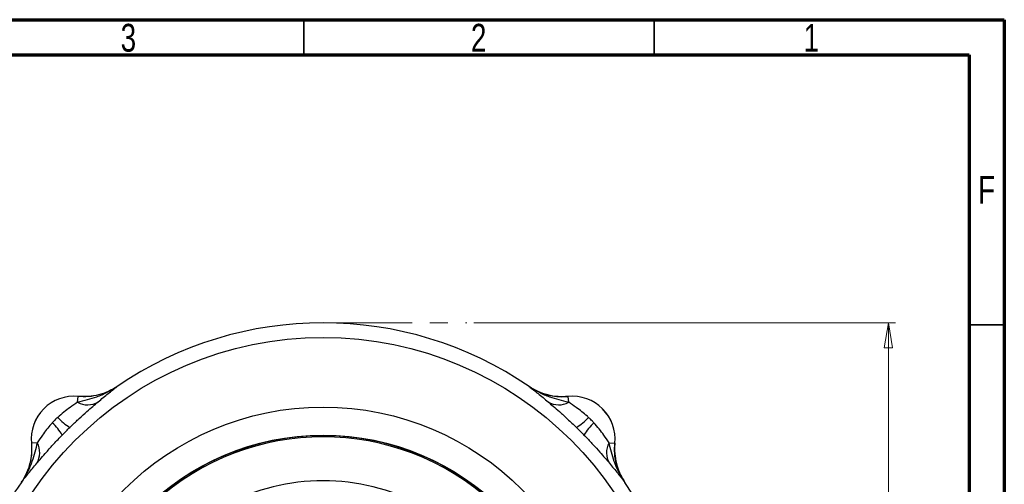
# Model space of a CAD drawing. Header units: inches. Extents: x 0.6 to 16.3, y 0.2 to 11.5.
# Tile 10 of 10: x 10.8 to 16.3, y 8.9 to 11.5. Entities that reach past the tile are written whole.
import ezdxf

# ---------------------------------------------------------------- set-up
doc = ezdxf.new("R2010")
doc.units = ezdxf.units.IN
doc.header["$MEASUREMENT"] = 0
doc.linetypes.add('CENTERX2', pattern=[0.8, 0.5, -0.1, 0.1, -0.1])
doc.styles.add('SLDTEXTSTYLE0', font='TXT', dxfattribs={"width": 0.75})
doc.dimstyles.new('SLDDIMSTYLE0', dxfattribs={"dimtxt": 0.137795, "dimasz": 0.14, "dimexe": 0, "dimexo": 0.0625, "dimgap": 0.034449, "dimtad": 0, "dimtih": 1, "dimtoh": 1, "dimdec": 1, "dimlfac": 1.5, "dimrnd": 1e-09, "dimzin": 12, "dimdsep": 46, "dimtxsty": 'SLDTEXTSTYLE0', "dimblk1": 'CLOSED', "dimblk2": 'CLOSED', "dimsah": 1, "dimcen": 0.09, "dimadec": 0, "dimazin": 3, "dimtfac": 1, "dimtdec": 1, "dimtofl": 0, "dimtmove": 0, "dimatfit": 3, "dimldrblk": 'CLOSED', "dimfxl": 0, "dimfrac": 2, "dimtolj": 1, "dimtzin": 12, "dimarcsym": 0})

# ---------------------------------------------------------------- blocks, each defined once
blk = doc.blocks.new('_Closed')
at = {"color": 0, "linetype": 'ByBlock', "lineweight": -2}
for p, q in [((-1, 0.166667), (0, 0)), ((-1, 0.166667), (-1, -0.166667)), ((0, 0), (-1, -0.166667)), ((0, 0), (-1, 0))]:
    blk.add_line(p, q, dxfattribs=at)
blk = doc.blocks.new('_D')
at = {"color": 7, "linetype": 'Continuous', "lineweight": 0}
for p, q in [((13.3569, 9.7946), (15.7262, 9.7946)), ((15.6868, 9.7946), (15.6868, 8.6436)), ((15.5341, 8.6156), (15.4921, 8.6156)), ((15.4921, 8.6156), (15.4921, 8.3968)), ((15.8395, 8.6156), (15.8815, 8.6156)), ((15.8815, 8.6156), (15.8815, 8.3968)), ((15.4921, 8.3968), (15.5341, 8.3968)), ((15.8815, 8.3968), (15.8395, 8.3968)), ((15.6868, 4.7415), (15.6868, 8.1907)), ((14.7853, 4.7415), (15.7262, 4.7415))]:
    blk.add_line(p, q, dxfattribs=at)
at = {"color": 7, "linetype": 'Continuous', "lineweight": 18, "xscale": 0.14, "yscale": 0.14}
for p, rotation in [((15.6868, 9.7946), 90.0000000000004), ((15.6868, 4.7415), 270.0000000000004)]:
    blk.add_blockref('_Closed', p, dxfattribs=dict(at, rotation=rotation))
at = {"color": 7, "linetype": 'Continuous', "lineweight": 18, "char_height": 0.1378, "attachment_point": 1, "style": 'SLDTEXTSTYLE0'}
for s, insert in [('193', (15.5341, 8.5745)), ('7.6', (15.5595, 8.3683))]:
    blk.add_mtext(s, dxfattribs=dict(at, insert=insert))

msp = doc.modelspace()

# ---------------------------------------------------------------- linework, layer by layer
at = {"color": 7, "linetype": 'Continuous', "lineweight": 70}
for p, q in [((0.5906, 11.4961), (16.3386, 11.4961)), ((16.3386, 11.4961), (16.3386, 0.1969)), ((0.7874, 11.2992), (16.1417, 11.2992)), ((16.1417, 11.2992), (16.1417, 0.3937))]:
    msp.add_line(p, q, dxfattribs=at)
at = {"color": 7, "linetype": 'Continuous', "lineweight": 35}
for p, q in [((12.4016, 11.2992), (12.4016, 11.4961)), ((14.3701, 11.2992), (14.3701, 11.4961)), ((16.1417, 9.7835), (16.3386, 9.7835))]:
    msp.add_line(p, q, dxfattribs=at)
at = {"color": 7, "linetype": 'CENTERX2', "lineweight": 18}
msp.add_line((12.5102, 9.7946), (13.3175, 9.7946), dxfattribs=at)
at = {"color": 7, "linetype": 'Continuous', "lineweight": 25}
for p, q in [((11.3528, 9.4371), (11.3527, 9.4373)), ((13.6676, 9.4373), (13.6675, 9.4371)), ((13.6676, 9.4373), (13.6735, 9.4335)), ((11.13, 9.3482), (11.1331, 9.3806)), ((11.1331, 9.3808), (11.1331, 9.3806)), ((13.8872, 9.3806), (13.8872, 9.3808)), ((13.8903, 9.3482), (13.8872, 9.3806)), ((10.8708, 9.1183), (10.8706, 9.1183)), ((10.9032, 9.1214), (10.8708, 9.1183)), ((14.1171, 9.1214), (14.1495, 9.1183)), ((14.1497, 9.1183), (14.1495, 9.1183)), ((10.8141, 8.8987), (10.8143, 8.8986)), ((14.206, 8.8986), (14.2062, 8.8987))]:
    msp.add_line(p, q, dxfattribs=at)
for radius in [1.9707, 1.5801, 1.4226]:
    msp.add_circle((12.5102, 7.7413), radius, dxfattribs=at)
for centre, radius, start, end in [((12.5102, 7.7413), 2.0533, 55.6887, 124.3113), ((11.1102, 9.1413), 0.2407, 84.5222, 185.4778), ((11.1102, 9.1413), 0.2405, 84.5149, 185.4851), ((13.9102, 9.1413), 0.2407, 354.5222, 95.4778), ((13.9102, 9.1413), 0.2405, 354.5149, 95.4851), ((11.1858, 9.4485), 0.1148, 240.903, 301.454), ((13.8345, 9.4485), 0.1148, 238.546, 299.097), ((11.2328, 9.455), 0.2874, 221.7477, 239.5006), ((13.7875, 9.455), 0.2874, 300.4994, 318.2523), ((10.7964, 9.0186), 0.2874, 30.4994, 48.2523), ((14.2239, 9.0186), 0.2874, 131.7477, 149.5006), ((12.5102, 7.7413), 1.4127, 47.6889, 132.3111), ((10.8029, 9.0656), 0.1148, 328.546, 29.097), ((14.2174, 9.0656), 0.1148, 150.903, 211.454), ((12.5102, 7.7413), 2.0533, 145.6887, 150.0105), ((12.5102, 7.7413), 1.1667, 61.9267, 118.0733), ((12.5102, 7.7413), 2.0533, 325.6887, 34.3113)]:
    msp.add_arc(centre, radius, start, end, dxfattribs=at)
at = {"color": 8, "linetype": 'Continuous', "lineweight": 25}
msp.add_arc((12.5102, 7.7413), 1.4194, 45.7995, 134.2005, dxfattribs=at)
at = {"color": 7, "linetype": 'Continuous', "lineweight": 25}
for points, knots in [([(11.3528, 9.4371), (11.3526, 9.437), (11.3342, 9.4241), (11.2963, 9.4016), (11.222, 9.3699), (11.1658, 9.3566), (11.13, 9.3482)], [0, 0, 0, 0, 0.00233, 0.278135, 0.541057, 1, 1, 1, 1]), ([(11.3527, 9.4373), (11.3365, 9.4274), (11.3036, 9.4072), (11.2488, 9.3886), (11.1913, 9.3782), (11.1527, 9.38), (11.1331, 9.3808)], [0, 0, 0, 0, 0.246215, 0.500001, 0.746214, 1, 1, 1, 1]), ([(11.3528, 9.4371), (11.3519, 9.4365), (11.3357, 9.4255), (11.3018, 9.4067), (11.2483, 9.3881), (11.1913, 9.378), (11.1527, 9.3798), (11.1331, 9.3806)], [0, 0, 0, 0, 0.014322, 0.253699, 0.500028, 0.74622, 1, 1, 1, 1]), ([(11.2457, 9.3506), (11.265, 9.3666), (11.294, 9.3908), (11.3276, 9.4176), (11.3443, 9.4306), (11.3527, 9.437), (11.3528, 9.4371)], [0, 0, 0, 0, 0.493398, 0.7450289, 0.9974526, 1, 1, 1, 1]), ([(13.6675, 9.4371), (13.6676, 9.437), (13.676, 9.4306), (13.6927, 9.4176), (13.7263, 9.3908), (13.7554, 9.3666), (13.7746, 9.3506)], [0, 0, 0, 0, 0.002547, 0.254971, 0.506602, 1, 1, 1, 1]), ([(13.8903, 9.3482), (13.8545, 9.3566), (13.7983, 9.3699), (13.724, 9.4016), (13.6861, 9.4241), (13.6677, 9.437), (13.6675, 9.4371)], [0, 0, 0, 0, 0.458943, 0.721865, 0.99767, 1, 1, 1, 1]), ([(13.8872, 9.3806), (13.8682, 9.3797), (13.8296, 9.3779), (13.7726, 9.388), (13.7172, 9.4067), (13.6843, 9.4269), (13.6675, 9.4371)], [0, 0, 0, 0, 0.246206, 0.499999, 0.746205, 1, 1, 1, 1]), ([(13.6862, 9.4259), (13.701, 9.4179), (13.7325, 9.4007), (13.7833, 9.3859), (13.836, 9.3782), (13.87, 9.38), (13.8872, 9.3808)], [0, 0, 0, 0, 0.241066, 0.513053, 0.753661, 1, 1, 1, 1]), ([(11.13, 9.3482), (11.1163, 9.3387), (11.0924, 9.3223), (11.0525, 9.2933), (11.0298, 9.2736), (11.0183, 9.2636)], [0, 0, 0, 0, 0.398876, 0.694912, 1, 1, 1, 1]), ([(11.0869, 9.2073), (11.09, 9.2104), (11.1075, 9.2274), (11.14, 9.258), (11.1804, 9.2944), (11.2167, 9.3259), (11.236, 9.3423), (11.2457, 9.3506)], [0, 0, 0, 0, 0.054789, 0.306864, 0.566571, 0.779999, 1, 1, 1, 1]), ([(13.7746, 9.3506), (13.7841, 9.3425), (13.8033, 9.3262), (13.8405, 9.2939), (13.8844, 9.2544), (13.9169, 9.2232), (13.9334, 9.2073)], [0, 0, 0, 0, 0.21336, 0.43352, 0.711269, 1, 1, 1, 1]), ([(14.002, 9.2636), (13.9997, 9.2657), (13.9875, 9.2767), (13.9643, 9.2956), (13.9272, 9.3229), (13.904, 9.3388), (13.8903, 9.3482)], [0, 0, 0, 0, 0.061603, 0.328469, 0.601193, 1, 1, 1, 1]), ([(10.9878, 9.2331), (10.9857, 9.2308), (10.9747, 9.2186), (10.9558, 9.1955), (10.9285, 9.1583), (10.9127, 9.1351), (10.9032, 9.1214)], [0, 0, 0, 0, 0.061603, 0.328469, 0.601193, 1, 1, 1, 1]), ([(14.1171, 9.1214), (14.1076, 9.1351), (14.0912, 9.1591), (14.0622, 9.1989), (14.0425, 9.2216), (14.0325, 9.2331)], [0, 0, 0, 0, 0.3988761, 0.6949123, 1, 1, 1, 1]), ([(10.9009, 9.0057), (10.9089, 9.0152), (10.9252, 9.0344), (10.9576, 9.0716), (10.9971, 9.1156), (11.0282, 9.148), (11.0441, 9.1645)], [0, 0, 0, 0, 0.21336, 0.43352, 0.711269, 1, 1, 1, 1]), ([(13.9762, 9.1645), (13.9793, 9.1614), (13.9963, 9.1439), (14.0269, 9.1114), (14.0633, 9.071), (14.0948, 9.0348), (14.1112, 9.0155), (14.1195, 9.0057)], [0, 0, 0, 0, 0.054789, 0.306864, 0.566571, 0.779999, 1, 1, 1, 1]), ([(10.8706, 9.1183), (10.8715, 9.0993), (10.8733, 9.0607), (10.8632, 9.0038), (10.8445, 8.9484), (10.8244, 8.9154), (10.8141, 8.8987)], [0, 0, 0, 0, 0.246215, 0.500001, 0.746214, 1, 1, 1, 1]), ([(10.9032, 9.1214), (10.8948, 9.0857), (10.8815, 9.0294), (10.8498, 8.9551), (10.8274, 8.9173), (10.8144, 8.8988), (10.8143, 8.8986)], [0, 0, 0, 0, 0.4589434, 0.7218646, 0.9976696, 1, 1, 1, 1]), ([(10.8708, 9.1183), (10.8717, 9.0998), (10.8735, 9.0623), (10.8639, 9.0059), (10.8455, 8.9498), (10.8248, 8.9159), (10.8143, 8.8986)], [0, 0, 0, 0, 0.239385, 0.485722, 0.738731, 1, 1, 1, 1]), ([(14.206, 8.8986), (14.2059, 8.8988), (14.1929, 8.9173), (14.1705, 8.9551), (14.1388, 9.0294), (14.1255, 9.0857), (14.1171, 9.1214)], [0, 0, 0, 0, 0.00233, 0.278135, 0.541057, 1, 1, 1, 1]), ([(14.1497, 9.1183), (14.1493, 9.1127), (14.1474, 9.0887), (14.1492, 9.0454), (14.1604, 8.9921), (14.1792, 8.9423), (14.1971, 8.9134), (14.2062, 8.8987)], [0, 0, 0, 0, 0.073245, 0.312639, 0.558976, 0.776893, 1, 1, 1, 1]), ([(14.206, 8.8986), (14.2047, 8.9005), (14.1932, 8.9176), (14.1743, 8.9527), (14.1564, 9.0058), (14.1469, 9.0618), (14.1486, 9.0993), (14.1495, 9.1183)], [0, 0, 0, 0, 0.028662, 0.26802, 0.51433, 0.753688, 1, 1, 1, 1]), ([(10.8143, 8.8986), (10.8144, 8.8987), (10.8208, 8.9071), (10.8338, 8.9238), (10.8606, 8.9574), (10.8848, 8.9865), (10.9009, 9.0057)], [0, 0, 0, 0, 0.002547, 0.254971, 0.506602, 1, 1, 1, 1]), ([(14.1195, 9.0057), (14.1355, 8.9865), (14.1597, 8.9574), (14.1865, 8.9238), (14.1995, 8.9071), (14.2059, 8.8987), (14.206, 8.8986)], [0, 0, 0, 0, 0.493398, 0.745029, 0.997453, 1, 1, 1, 1])]:
    msp.add_open_spline(points, degree=3, knots=knots, dxfattribs=at)
for points in [[(11.0183, 9.2636), (11.0131, 9.2587), (11.0026, 9.2489), (10.9927, 9.2383), (10.9878, 9.2331)], [(14.0325, 9.2331), (14.0276, 9.2383), (14.0177, 9.2489), (14.0072, 9.2587), (14.002, 9.2636)], [(11.0441, 9.1645), (11.0511, 9.1717), (11.0653, 9.1861), (11.0797, 9.2003), (11.0869, 9.2073)], [(13.9334, 9.2073), (13.9406, 9.2003), (13.955, 9.1861), (13.9692, 9.1717), (13.9762, 9.1645)]]:
    msp.add_open_spline(points, degree=3, dxfattribs=at)

# ---------------------------------------------------------------- texts
at = {"color": 7, "linetype": 'Continuous', "lineweight": 0, "char_height": 0.1562, "attachment_point": 2, "style": 'SLDTEXTSTYLE0'}
for s, insert in [('3', (11.4157, 11.4728)), ('2', (13.3843, 11.4728)), ('1', (15.2543, 11.4728)), ('F', (16.2385, 10.6191))]:
    msp.add_mtext(s, dxfattribs=dict(at, insert=insert))

# ---------------------------------------------------------------- dimensions: what is measured, and where the dimension line sits
at = {"color": 7, "linetype": 'Continuous', "lineweight": 18}
dim = msp.add_linear_dim(base=(15.6868, 9.7946), p1=(14.7459, 4.7415), p2=(13.3175, 9.7946), angle=90, dimstyle='SLDDIMSTYLE0', dxfattribs=at)
dim.commit()
dim.dimension.update_dxf_attribs({"geometry": '_D', "text_midpoint": (15.6868, 8.4171), "dimtype": 160})

doc.saveas('drawing.dxf')
